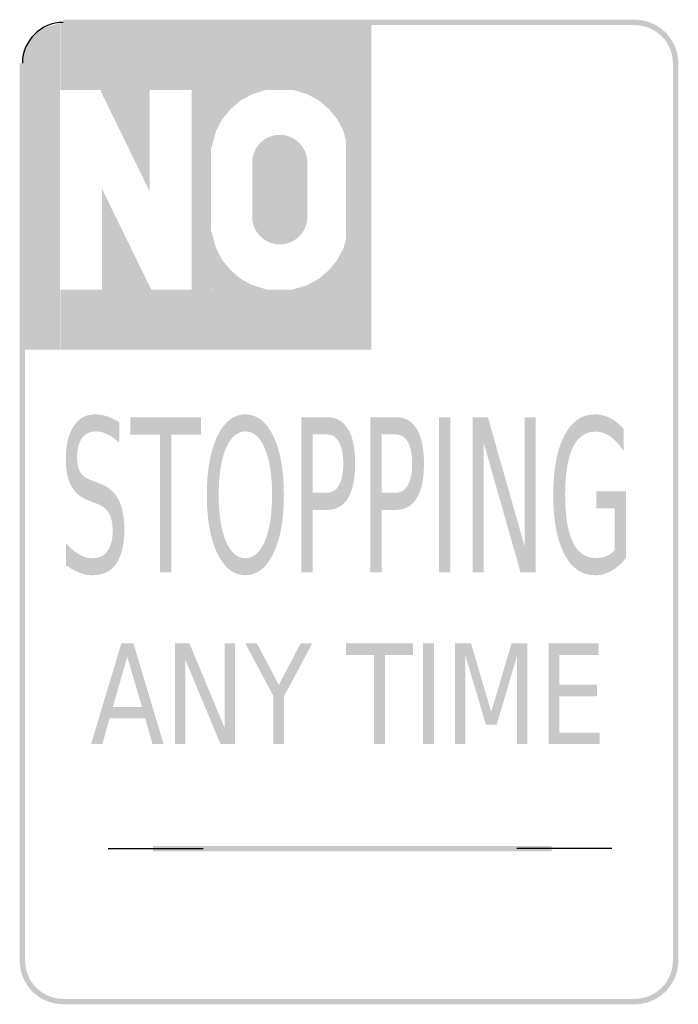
# Model space of a CAD drawing. Header units: inches. Extents: x -6 to 6, y -9 to 9.
import ezdxf

# ---------------------------------------------------------------- set-up
doc = ezdxf.new("R2010")
doc.units = ezdxf.units.IN
doc.header["$MEASUREMENT"] = 0

msp = doc.modelspace()

# ---------------------------------------------------------------- hatches: boundary and pattern name
for points in [[(-5.941, 8.315), (-5.265, 8.915), (-5.593, 8.817), (-5.817, 8.607), (-5.941, 8.315)], [(-5.94, 8.323), (-5.94, 2.962), (-5.267, 2.962), (-5.267, 8.91), (-5.94, 8.323)], [(-5.261, 7.693), (0.408, 7.693), (0.408, 8.918), (-5.261, 8.918), (-5.261, 7.693)], [(-5.207, 8.876), (5.207, 8.876), (5.207, 8.975), (-5.207, 8.975), (-5.207, 8.876)], [(6, 8.182), (5.997, 8.255), (5.986, 8.328), (5.97, 8.399), (5.946, 8.468), (5.917, 8.535), (5.881, 8.599), (5.84, 8.66), (5.793, 8.716), (5.741, 8.768), (5.685, 8.815), (5.624, 8.856), (5.56, 8.892), (5.493, 8.922), (5.424, 8.945), (5.352, 8.962), (5.28, 8.972), (5.207, 8.975), (5.207, 8.876), (5.271, 8.873), (5.334, 8.864), (5.397, 8.85), (5.457, 8.829), (5.516, 8.803), (5.572, 8.772), (5.625, 8.736), (5.674, 8.695), (5.72, 8.649), (5.761, 8.6), (5.797, 8.547), (5.828, 8.491), (5.854, 8.433), (5.874, 8.372), (5.889, 8.309), (5.898, 8.246), (5.901, 8.182), (6, 8.182)], [(-5.901, -8.182), (-5.901, 8.182), (-6, 8.182), (-6, -8.182), (-5.901, -8.182)], [(5.901, 8.182), (5.901, -8.182), (6, -8.182), (6, 8.182), (5.901, 8.182)], [(-3.635, 7.728), (-3.635, 5.85), (-4.532, 7.689), (-3.635, 7.728)], [(-1.825, 7.717), (-1.775, 7.612), (-1.397, 7.73), (-1.825, 7.717)], [(-0.698, 7.717), (-0.748, 7.612), (-1.126, 7.73), (-0.698, 7.717)], [(-2.869, 7.699), (-2.869, 4.036), (-2.514, 4.036), (-2.514, 7.699), (-2.869, 7.699)], [(-2.528, 7.696), (-2.143, 7.363), (-2.314, 7.154), (-2.528, 7.263), (-2.528, 7.696)], [(-2.527, 7.697), (-2.183, 7.322), (-1.979, 7.499), (-2.094, 7.71), (-2.527, 7.697)], [(-2.094, 7.71), (-1.979, 7.499), (-1.775, 7.612), (-1.825, 7.717), (-2.094, 7.71)], [(-0.429, 7.71), (-0.544, 7.499), (-0.748, 7.612), (-0.698, 7.717), (-0.429, 7.71)], [(0.004, 7.697), (-0.34, 7.322), (-0.544, 7.499), (-0.429, 7.71), (0.004, 7.697)], [(0.005, 7.696), (-0.38, 7.363), (-0.209, 7.154), (0.005, 7.263), (0.005, 7.696)], [(-0.053, 7.699), (-0.053, 4.036), (0.406, 4.036), (0.406, 7.699), (-0.053, 7.699)], [(-2.528, 7.263), (-2.314, 7.154), (-2.422, 6.947), (-2.528, 6.994), (-2.528, 7.263)], [(0.005, 7.263), (-0.209, 7.154), (-0.101, 6.947), (0.005, 6.994), (0.005, 7.263)], [(-2.528, 6.994), (-2.422, 6.947), (-2.528, 6.566), (-2.528, 6.994)], [(-0.759, 6.374), (-0.762, 6.423), (-0.769, 6.472), (-0.781, 6.52), (-0.798, 6.566), (-0.819, 6.611), (-0.844, 6.653), (-0.873, 6.693), (-0.906, 6.729), (-0.943, 6.762), (-0.983, 6.792), (-1.025, 6.817), (-1.069, 6.838), (-1.116, 6.855), (-1.164, 6.867), (-1.212, 6.874), (-1.261, 6.876), (-1.311, 6.874), (-1.359, 6.867), (-1.407, 6.855), (-1.454, 6.838), (-1.498, 6.817), (-1.54, 6.792), (-1.58, 6.762), (-1.616, 6.729), (-1.65, 6.693), (-1.679, 6.653), (-1.704, 6.611), (-1.725, 6.566), (-1.742, 6.52), (-1.754, 6.472), (-1.761, 6.423), (-1.764, 6.374), (-1.261, 6.374), (-0.759, 6.374)], [(0.005, 6.994), (-0.101, 6.947), (0.005, 6.566), (0.005, 6.994)], [(-1.764, 6.374), (-1.764, 5.381), (-0.759, 5.381), (-0.759, 6.374), (-1.764, 6.374)], [(-4.498, 4.01), (-4.498, 5.888), (-3.601, 4.049), (-4.498, 4.01)], [(-1.764, 5.381), (-1.761, 5.331), (-1.754, 5.283), (-1.742, 5.235), (-1.725, 5.188), (-1.704, 5.144), (-1.679, 5.102), (-1.65, 5.062), (-1.616, 5.026), (-1.58, 4.993), (-1.54, 4.963), (-1.498, 4.938), (-1.454, 4.917), (-1.407, 4.9), (-1.359, 4.888), (-1.311, 4.881), (-1.261, 4.879), (-1.212, 4.881), (-1.164, 4.888), (-1.116, 4.9), (-1.069, 4.917), (-1.025, 4.938), (-0.983, 4.963), (-0.943, 4.993), (-0.906, 5.026), (-0.873, 5.062), (-0.844, 5.102), (-0.819, 5.144), (-0.798, 5.188), (-0.781, 5.235), (-0.769, 5.283), (-0.762, 5.331), (-0.759, 5.381), (-1.261, 5.381), (-1.764, 5.381)], [(-2.528, 4.761), (-2.422, 4.808), (-2.528, 5.189), (-2.528, 4.761)], [(0.005, 4.761), (-0.101, 4.808), (0.005, 5.189), (0.005, 4.761)], [(-2.528, 4.492), (-2.314, 4.601), (-2.422, 4.808), (-2.528, 4.761), (-2.528, 4.492)], [(0.005, 4.492), (-0.209, 4.601), (-0.101, 4.808), (0.005, 4.761), (0.005, 4.492)], [(-2.528, 4.059), (-2.143, 4.392), (-2.314, 4.601), (-2.528, 4.492), (-2.528, 4.059)], [(0.005, 4.059), (-0.38, 4.392), (-0.209, 4.601), (0.005, 4.492), (0.005, 4.059)], [(-2.527, 4.058), (-2.183, 4.433), (-1.979, 4.256), (-2.094, 4.045), (-2.527, 4.058)], [(0.004, 4.058), (-0.34, 4.433), (-0.544, 4.256), (-0.429, 4.045), (0.004, 4.058)], [(-2.094, 4.045), (-1.979, 4.256), (-1.775, 4.142), (-1.825, 4.038), (-2.094, 4.045)], [(-1.825, 4.038), (-1.775, 4.142), (-1.397, 4.025), (-1.825, 4.038)], [(-0.698, 4.038), (-0.748, 4.142), (-1.126, 4.025), (-0.698, 4.038)], [(-0.429, 4.045), (-0.544, 4.256), (-0.748, 4.142), (-0.698, 4.038), (-0.429, 4.045)], [(-5.261, 2.962), (0.408, 2.962), (0.408, 4.056), (-5.261, 4.056), (-5.261, 2.962)], [(-3.982, 1.728), (-2.699, 1.728), (-2.699, 1.407), (-3.238, 1.407), (-3.238, -1.098), (-3.443, -1.098), (-3.443, 1.407), (-3.982, 1.407), (-3.982, 1.728)], [(1.641, 1.728), (1.847, 1.728), (1.847, -1.098), (1.641, -1.098), (1.641, 1.728)], [(2.254, 1.728), (2.531, 1.728), (3.203, -0.636), (3.203, 1.728), (3.402, 1.728), (3.402, -1.098), (3.125, -1.098), (2.453, 1.266), (2.453, -1.098), (2.254, -1.098), (2.254, 1.728)], [(-3.169, -2.397), (-2.906, -2.397), (-2.267, -3.932), (-2.267, -2.397), (-2.078, -2.397), (-2.078, -4.232), (-2.341, -4.232), (-2.98, -2.697), (-2.98, -4.232), (-3.169, -4.232), (-3.169, -2.397)], [(-1.888, -2.397), (-1.678, -2.397), (-1.279, -3.152), (-0.882, -2.397), (-0.671, -2.397), (-1.182, -3.358), (-1.182, -4.232), (-1.377, -4.232), (-1.377, -3.358), (-1.888, -2.397)], [(-0.054, -2.397), (1.164, -2.397), (1.164, -2.606), (0.653, -2.606), (0.653, -4.232), (0.457, -4.232), (0.457, -2.606), (-0.054, -2.606), (-0.054, -2.397)], [(1.351, -2.397), (1.546, -2.397), (1.546, -4.232), (1.351, -4.232), (1.351, -2.397)], [(1.933, -2.397), (2.224, -2.397), (2.592, -3.646), (2.961, -2.397), (3.252, -2.397), (3.252, -4.232), (3.062, -4.232), (3.062, -2.621), (2.69, -3.879), (2.495, -3.879), (2.122, -2.621), (2.122, -4.232), (1.933, -4.232), (1.933, -2.397)], [(3.639, -2.397), (4.55, -2.397), (4.55, -2.606), (3.835, -2.606), (3.835, -3.149), (4.521, -3.149), (4.521, -3.358), (3.835, -3.358), (3.835, -4.023), (4.568, -4.023), (4.568, -4.232), (3.639, -4.232), (3.639, -2.397)], [(-3.571, -6.186), (3.691, -6.186), (3.691, -6.087), (-3.571, -6.087), (-3.571, -6.186)], [(-6, -8.182), (-5.996, -8.26), (-5.985, -8.337), (-5.966, -8.412), (-5.94, -8.485), (-5.906, -8.556), (-5.866, -8.623), (-5.82, -8.685), (-5.768, -8.743), (-5.71, -8.795), (-5.647, -8.842), (-5.581, -8.882), (-5.51, -8.915), (-5.437, -8.941), (-5.361, -8.96), (-5.284, -8.971), (-5.207, -8.975), (-5.207, -8.876), (-5.275, -8.873), (-5.342, -8.863), (-5.408, -8.846), (-5.472, -8.823), (-5.534, -8.794), (-5.592, -8.759), (-5.647, -8.718), (-5.697, -8.673), (-5.743, -8.622), (-5.784, -8.568), (-5.819, -8.509), (-5.848, -8.447), (-5.871, -8.383), (-5.887, -8.317), (-5.897, -8.25), (-5.901, -8.182), (-6, -8.182)], [(5.207, -8.975), (5.28, -8.972), (5.352, -8.962), (5.424, -8.945), (5.493, -8.922), (5.56, -8.892), (5.624, -8.856), (5.685, -8.815), (5.741, -8.768), (5.793, -8.716), (5.84, -8.66), (5.881, -8.599), (5.917, -8.535), (5.946, -8.468), (5.97, -8.399), (5.986, -8.328), (5.997, -8.255), (6, -8.182), (5.901, -8.182), (5.898, -8.246), (5.889, -8.309), (5.874, -8.372), (5.854, -8.433), (5.828, -8.491), (5.797, -8.547), (5.761, -8.6), (5.72, -8.65), (5.674, -8.695), (5.625, -8.736), (5.572, -8.772), (5.516, -8.803), (5.457, -8.829), (5.397, -8.85), (5.334, -8.864), (5.271, -8.873), (5.207, -8.876), (5.207, -8.975)], [(5.207, -8.876), (-5.207, -8.876), (-5.207, -8.975), (5.207, -8.975), (5.207, -8.876)]]:
    msp.add_hatch(color=7).paths.add_polyline_path(points)
h = msp.add_hatch(color=7)
edge = h.paths.add_edge_path()
edge.add_line((-4.185, 1.636), (-4.185, 1.263))
edge.add_spline(control_points=[(-4.185, 1.263), (-4.262, 1.332), (-4.336, 1.384), (-4.405, 1.418), (-4.474, 1.452), (-4.541, 1.469), (-4.605, 1.469), (-4.717, 1.469), (-4.803, 1.429), (-4.864, 1.348), (-4.924, 1.267), (-4.954, 1.152), (-4.954, 1.003), (-4.954, 0.878), (-4.934, 0.784), (-4.894, 0.72), (-4.854, 0.657), (-4.777, 0.605), (-4.664, 0.566)], knot_values=[0, 0, 0, 0, 1, 1, 1, 2, 2, 2, 3, 3, 3, 4, 4, 4, 5, 5, 5, 6, 6, 6, 6], degree=3, periodic=0)
edge.add_line((-4.664, 0.566), (-4.541, 0.519))
edge.add_spline(control_points=[(-4.541, 0.519), (-4.388, 0.464), (-4.275, 0.369), (-4.202, 0.232), (-4.13, 0.095), (-4.093, -0.088), (-4.093, -0.318), (-4.093, -0.592), (-4.142, -0.8), (-4.241, -0.941), (-4.339, -1.082), (-4.483, -1.153), (-4.673, -1.153), (-4.746, -1.153), (-4.822, -1.138), (-4.903, -1.108), (-4.984, -1.077), (-5.068, -1.032), (-5.154, -0.973)], knot_values=[0, 0, 0, 0, 1, 1, 1, 2, 2, 2, 3, 3, 3, 4, 4, 4, 5, 5, 5, 6, 6, 6, 6], degree=3, periodic=0)
edge.add_line((-5.154, -0.973), (-5.154, -0.579))
edge.add_spline(control_points=[(-5.154, -0.579), (-5.071, -0.666), (-4.989, -0.732), (-4.909, -0.776), (-4.829, -0.82), (-4.751, -0.842), (-4.673, -0.842), (-4.557, -0.842), (-4.466, -0.8), (-4.402, -0.714), (-4.339, -0.628), (-4.307, -0.506), (-4.307, -0.346), (-4.307, -0.208), (-4.33, -0.099), (-4.375, -0.021), (-4.421, 0.057), (-4.497, 0.116), (-4.601, 0.155)], knot_values=[0, 0, 0, 0, 1, 1, 1, 2, 2, 2, 3, 3, 3, 4, 4, 4, 5, 5, 5, 6, 6, 6, 6], degree=3, periodic=0)
edge.add_line((-4.601, 0.155), (-4.725, 0.201))
edge.add_spline(control_points=[(-4.725, 0.201), (-4.879, 0.257), (-4.99, 0.346), (-5.058, 0.468), (-5.126, 0.589), (-5.16, 0.757), (-5.16, 0.973), (-5.16, 1.223), (-5.113, 1.42), (-5.018, 1.564), (-4.924, 1.708), (-4.794, 1.78), (-4.628, 1.78), (-4.557, 1.78), (-4.484, 1.768), (-4.41, 1.744), (-4.337, 1.72), (-4.261, 1.684), (-4.185, 1.636)], knot_values=[0, 0, 0, 0, 1, 1, 1, 2, 2, 2, 3, 3, 3, 4, 4, 4, 5, 5, 5, 6, 6, 6, 6], degree=3, periodic=0)
h = msp.add_hatch(color=7)
edge = h.paths.add_edge_path()
edge.add_spline(control_points=[(-1.888, 1.78), (-1.675, 1.78), (-1.505, 1.647), (-1.378, 1.381), (-1.251, 1.115), (-1.187, 0.759), (-1.187, 0.312), (-1.187, -0.133), (-1.251, -0.489), (-1.378, -0.754), (-1.505, -1.02), (-1.675, -1.153), (-1.888, -1.153), (-2.101, -1.153), (-2.271, -1.02), (-2.399, -0.755), (-2.526, -0.49), (-2.59, -0.134), (-2.59, 0.312), (-2.59, 0.759), (-2.526, 1.115), (-2.399, 1.381), (-2.271, 1.647), (-2.101, 1.78), (-1.888, 1.78)], knot_values=[0, 0, 0, 0, 1, 1, 1, 2, 2, 2, 3, 3, 3, 4, 4, 4, 5, 5, 5, 6, 6, 6, 7, 7, 7, 8, 8, 8, 8], degree=3, periodic=0)
edge = h.paths.add_edge_path(flags=0)
edge.add_spline(control_points=[(-1.888, 1.469), (-2.037, 1.469), (-2.155, 1.366), (-2.243, 1.159), (-2.331, 0.952), (-2.374, 0.669), (-2.374, 0.312), (-2.374, -0.044), (-2.331, -0.325), (-2.243, -0.532), (-2.155, -0.739), (-2.037, -0.842), (-1.888, -0.842), (-1.739, -0.842), (-1.621, -0.739), (-1.534, -0.532), (-1.446, -0.325), (-1.403, -0.044), (-1.403, 0.312), (-1.403, 0.669), (-1.446, 0.952), (-1.534, 1.159), (-1.621, 1.366), (-1.739, 1.469), (-1.888, 1.469)], knot_values=[0, 0, 0, 0, 1, 1, 1, 2, 2, 2, 3, 3, 3, 4, 4, 4, 5, 5, 5, 6, 6, 6, 7, 7, 7, 8, 8, 8, 8], degree=3, periodic=0)
h = msp.add_hatch(color=7)
edge = h.paths.add_edge_path()
edge.add_line((-0.867, 1.728), (-0.404, 1.728))
edge.add_spline(control_points=[(-0.404, 1.728), (-0.234, 1.728), (-0.105, 1.657), (-0.018, 1.514), (0.068, 1.37), (0.112, 1.16), (0.112, 0.884), (0.112, 0.605), (0.068, 0.394), (-0.018, 0.252), (-0.105, 0.109), (-0.234, 0.038), (-0.404, 0.038)], knot_values=[0, 0, 0, 0, 1, 1, 1, 2, 2, 2, 3, 3, 3, 4, 4, 4, 4], degree=3, periodic=0)
edge.add_line((-0.404, 0.038), (-0.661, 0.038))
edge.add_line((-0.661, 0.038), (-0.661, -1.098))
edge.add_line((-0.661, -1.098), (-0.867, -1.098))
edge.add_line((-0.867, -1.098), (-0.867, 1.728))
edge = h.paths.add_edge_path(flags=0)
edge.add_line((-0.661, 1.414), (-0.661, 0.352))
edge.add_line((-0.661, 0.352), (-0.404, 0.352))
edge.add_spline(control_points=[(-0.404, 0.352), (-0.308, 0.352), (-0.234, 0.398), (-0.182, 0.49), (-0.13, 0.582), (-0.104, 0.714), (-0.104, 0.884), (-0.104, 1.053), (-0.13, 1.184), (-0.182, 1.276), (-0.234, 1.368), (-0.308, 1.414), (-0.404, 1.414)], knot_values=[0, 0, 0, 0, 1, 1, 1, 2, 2, 2, 3, 3, 3, 4, 4, 4, 4], degree=3, periodic=0)
edge.add_line((-0.404, 1.414), (-0.661, 1.414))
h = msp.add_hatch(color=7)
edge = h.paths.add_edge_path()
edge.add_line((0.387, 1.728), (0.85, 1.728))
edge.add_spline(control_points=[(0.85, 1.728), (1.02, 1.728), (1.149, 1.657), (1.235, 1.514), (1.322, 1.37), (1.366, 1.16), (1.366, 0.884), (1.366, 0.605), (1.322, 0.394), (1.235, 0.252), (1.149, 0.109), (1.02, 0.038), (0.85, 0.038)], knot_values=[0, 0, 0, 0, 1, 1, 1, 2, 2, 2, 3, 3, 3, 4, 4, 4, 4], degree=3, periodic=0)
edge.add_line((0.85, 0.038), (0.593, 0.038))
edge.add_line((0.593, 0.038), (0.593, -1.098))
edge.add_line((0.593, -1.098), (0.387, -1.098))
edge.add_line((0.387, -1.098), (0.387, 1.728))
edge = h.paths.add_edge_path(flags=0)
edge.add_line((0.593, 1.414), (0.593, 0.352))
edge.add_line((0.593, 0.352), (0.85, 0.352))
edge.add_spline(control_points=[(0.85, 0.352), (0.946, 0.352), (1.02, 0.398), (1.072, 0.49), (1.124, 0.582), (1.15, 0.714), (1.15, 0.884), (1.15, 1.053), (1.124, 1.184), (1.072, 1.276), (1.02, 1.368), (0.946, 1.414), (0.85, 1.414)], knot_values=[0, 0, 0, 0, 1, 1, 1, 2, 2, 2, 3, 3, 3, 4, 4, 4, 4], degree=3, periodic=0)
edge.add_line((0.85, 1.414), (0.593, 1.414))
h = msp.add_hatch(color=7)
edge = h.paths.add_edge_path()
edge.add_line((4.843, -0.695), (4.843, 0.064))
edge.add_line((4.843, 0.064), (4.508, 0.064))
edge.add_line((4.508, 0.064), (4.508, 0.379))
edge.add_line((4.508, 0.379), (5.046, 0.379))
edge.add_line((5.046, 0.379), (5.046, -0.835))
edge.add_spline(control_points=[(5.046, -0.835), (4.967, -0.94), (4.88, -1.019), (4.784, -1.072), (4.689, -1.126), (4.587, -1.153), (4.478, -1.153), (4.241, -1.153), (4.056, -1.024), (3.923, -0.766), (3.789, -0.508), (3.722, -0.148), (3.722, 0.312), (3.722, 0.774), (3.789, 1.134), (3.923, 1.392), (4.056, 1.65), (4.241, 1.78), (4.478, 1.78), (4.577, 1.78), (4.671, 1.757), (4.76, 1.711), (4.849, 1.666), (4.931, 1.599), (5.007, 1.511)], knot_values=[0, 0, 0, 0, 1, 1, 1, 2, 2, 2, 3, 3, 3, 4, 4, 4, 5, 5, 5, 6, 6, 6, 7, 7, 7, 8, 8, 8, 8], degree=3, periodic=0)
edge.add_line((5.007, 1.511), (5.007, 1.104))
edge.add_spline(control_points=[(5.007, 1.104), (4.931, 1.224), (4.85, 1.314), (4.765, 1.374), (4.679, 1.435), (4.589, 1.465), (4.495, 1.465), (4.31, 1.465), (4.171, 1.369), (4.078, 1.176), (3.985, 0.982), (3.938, 0.695), (3.938, 0.312), (3.938, -0.069), (3.985, -0.356), (4.078, -0.549), (4.171, -0.742), (4.31, -0.839), (4.495, -0.839), (4.568, -0.839), (4.633, -0.827), (4.69, -0.804), (4.747, -0.78), (4.798, -0.744), (4.843, -0.695)], knot_values=[0, 0, 0, 0, 1, 1, 1, 2, 2, 2, 3, 3, 3, 4, 4, 4, 5, 5, 5, 6, 6, 6, 7, 7, 7, 8, 8, 8, 8], degree=3, periodic=0)
h = msp.add_hatch(color=7)
h.paths.add_polyline_path([(-4.149, -2.397), (-3.927, -2.397), (-3.378, -4.232), (-3.581, -4.232), (-3.713, -3.761), (-4.363, -3.761), (-4.494, -4.232), (-4.7, -4.232), (-4.149, -2.397)])
h.paths.add_polyline_path([(-4.039, -2.642), (-4.304, -3.555), (-3.773, -3.555), (-4.039, -2.642)], flags=0)

# ---------------------------------------------------------------- linework, layer by layer
at = {"color": 7}
for p, q in [((-4.387, -6.136), (-2.658, -6.136)), ((4.786, -6.136), (3.056, -6.136))]:
    msp.add_line(p, q, dxfattribs=at)
msp.add_open_spline([(-5.207, 8.926), (-5.617, 8.926), (-5.95, 8.593), (-5.95, 8.182)], degree=3, dxfattribs=at)

doc.saveas('drawing.dxf')
